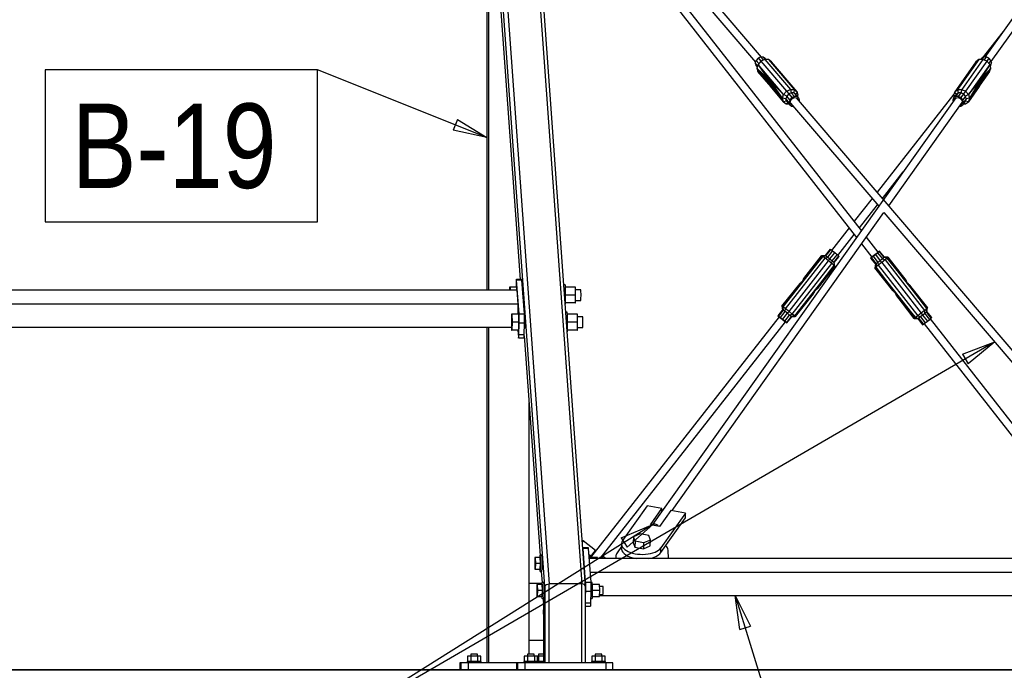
# Model space of a CAD drawing. Header units: millimetres. Extents: x -484 to 16958, y -454 to 3567.
# Tile 15 of 26: x 9866 to 11320, y 1185 to 2147. Entities that reach past the tile are written whole.
import ezdxf

# ---------------------------------------------------------------- set-up
doc = ezdxf.new("R2010")
doc.units = ezdxf.units.MM
doc.linetypes.add('ACAD_ISO04W100', pattern=[30, 24, -3, 0, -3])
for name, color, linetype in [('AS_Belki', 145, 'Continuous'), ('AS_Blachy', 30, 'Continuous'), ('AS_Czesci specjalne', 31, 'Continuous'), ('AS_Kotwy', 9, 'Continuous'), ('AS_Sciany betonowe', 252, 'Continuous'), ('AS_Siatki', 72, 'Continuous'), ('AS_Sruby', 9, 'Continuous')]:
    doc.layers.add(name, color=color, linetype=linetype)
doc.styles.add('Arial Narrow', font='ARIALN.TTF', dxfattribs={"height": 5})

msp = doc.modelspace()

# ---------------------------------------------------------------- linework, layer by layer
at = {"color": 7}
for p, q in [((10555.7, 1972.5), (10305.7, 2072.7)), ((11306, 1670.2), (10298.4, 1084.6)), ((10801, 1400.2), (10298.4, 1084.6)), ((10922.4, 1295.4), (11000.1, 1045.4))]:
    msp.add_line(p, q, dxfattribs=at)
at = {"color": 0, "linetype": 'ByBlock', "lineweight": -2}
for p, q in [((10512.4, 1998.9), (10506.2, 1983.4)), ((10512.4, 1998.9), (10555.7, 1972.5)), ((10555.7, 1972.5), (10506.2, 1983.4)), ((11258.6, 1652.3, -197163.3), (11306, 1670.2, -197163.3)), ((11306, 1670.2, -197163.3), (11267, 1637.9, -197163.3)), ((11258.6, 1652.3, -197163.3), (11267, 1637.9, -197163.3)), ((10754.2, 1380.6, -197163.3), (10801, 1400.2, -197163.3)), ((10801, 1400.2, -197163.3), (10763.1, 1366.5, -197163.3)), ((10754.2, 1380.6, -197163.3), (10763.1, 1366.5, -197163.3)), ((10929.3, 1245.1), (10922.4, 1295.4)), ((10922.4, 1295.4), (10945.2, 1250.1)), ((10929.3, 1245.1), (10945.2, 1250.1))]:
    msp.add_line(p, q, dxfattribs=at)
at = {"color": 7}
msp.add_lwpolyline([(9903.3, 1847.7), (10305.7, 1847.7), (10305.7, 2072.7), (9903.3, 2072.7), (9903.3, 1847.7)], dxfattribs=at)
at = {"layer": 'AS_Belki', "color": 145, "linetype": 'Continuous', "ltscale": 0.25}
for p, q in [((10561.7, 2507.6), (10648, 1312.6)), ((10609.7, 2507.6), (10695.9, 1312.6)), ((10641.7, 1309.2), (10556, 2497.2)), ((10701.7, 1309.2), (10615.9, 2497.2)), ((10555.7, 2362.3), (10555.7, 1746.7)), ((10558.2, 2362.3), (10558.2, 1746.7)), ((10561.5, 2365.7), (10605, 1762.7)), ((10684.7, 2358.5), (11102, 1824.6)), ((10961.7, 2091.4), (10740, 2351)), ((11475.9, 2351), (11291.5, 2091.4)), ((11109.3, 1834.8), (10733.6, 2315.3)), ((10749.5, 2321.7), (10952.7, 2083.8)), ((11300.9, 2084.7), (11469.9, 2322.6)), ((11318.4, 2129.3), (11287.5, 2089.8)), ((11248.6, 2030.9), (10800.5, 1400.1)), ((11004.4, 2023.2), (11134.8, 1870.7)), ((11552.3, 1400.1), (11013.1, 2031.3)), ((11245.6, 2036.4), (11132.3, 1891.7)), ((11149.5, 1871.6), (11258.1, 2024.4)), ((11140.3, 1882.4), (11170.9, 1921.6)), ((11124.9, 1882.2), (11098.5, 1848.6)), ((11106.1, 1838.9), (11132.8, 1872.9)), ((10829.4, 1420.8), (11142.5, 1861.6)), ((11142.5, 1861.6), (11519.2, 1420.6)), ((11090.9, 1838.9), (11064.8, 1805.6)), ((11074.3, 1798.2), (11098.5, 1829.1)), ((11134.1, 1803), (11116.7, 1825.3)), ((11109.4, 1815.1), (11124.7, 1795.6)), ((10600.8, 1746.7), (8516.2, 1746.6)), ((10602.3, 1726.7), (10600.8, 1746.7)), ((10608.8, 1747.6), (10608.9, 1747.2)), ((10608.9, 1747.2), (10608.9, 1745.2)), ((8517.7, 1726.6), (10602.3, 1726.7)), ((10601.9, 1711), (10602.3, 1726.7)), ((10611.5, 1708.1), (10611.7, 1707.2)), ((10611.5, 1708.1), (10611.5, 1708)), ((10611.7, 1707.2), (10611.9, 1701.7)), ((10987.7, 1707.2), (10708.9, 1351.4)), ((11488.3, 1350), (11211.1, 1704.5)), ((8531.5, 1692), (10592.2, 1692)), ((10555.7, 1692), (10555.7, 1195.6)), ((10558.2, 1692), (10558.2, 1195.6)), ((10611.4, 1691.5), (10611.7, 1690.7)), ((10611.9, 1694.9), (10611.7, 1690.7)), ((10611.9, 1701.7), (10611.9, 1694.9)), ((10723, 1350), (10997.1, 1699.8)), ((11201.7, 1697.1), (11473.1, 1350)), ((10611, 1679.4), (10634.5, 1354.4)), ((10618.2, 1208.6), (10618.2, 1580)), ((11654.1, 1350), (10707.1, 1350)), ((10636.2, 1330.7), (10637.3, 1314.4)), ((10708.6, 1330), (11655.6, 1330)), ((10639.7, 1281.4), (10641.7, 1309.1)), ((10641.7, 1309.2), (10643.7, 1311.6)), ((10643.7, 1311.6), (10641.7, 1309.1)), ((10641.7, 1309.1), (10641.7, 1195.6)), ((10643.7, 1311.6), (10648, 1312.6)), ((10695.9, 1312.6), (10648, 1312.6)), ((10648, 1195.6), (10648, 1312.6)), ((10700.1, 1311.6), (10695.9, 1312.6)), ((10695.9, 1195.6), (10695.9, 1312.6)), ((10700.1, 1311.6), (10701.7, 1309.2)), ((10701.7, 1309.1), (10700.1, 1311.6)), ((10701.7, 1195.6), (10701.7, 1309.1)), ((10722.4, 1295.4), (11645.7, 1295.4)), ((10639.1, 1290.7), (10639.7, 1281.4)), ((10639.7, 1281.4), (10639.7, 1195.6))]:
    msp.add_line(p, q, dxfattribs=at)
at = {"layer": 'AS_Belki', "color": 145, "linetype": 'Continuous', "ltscale": 0.25, "extrusion": (-0.331379, -0.466577, 0.820057)}
msp.add_arc((8000.7, 6063.6, -4231.5), 6, 65.3445, 172.5568, dxfattribs=at)
at = {"layer": 'AS_Blachy', "color": 145, "linetype": 'Continuous', "ltscale": 0.25}
for p, q in [((10607.4, 1762.7), (10599.4, 1762.7)), ((10603.3, 1711.7), (10599.7, 1761.7)), ((10607.7, 1761.7), (10599.7, 1761.7)), ((10611.3, 1711.7), (10607.7, 1761.7)), ((10599.2, 1758.1), (10599, 1751)), ((10603.3, 1711.7), (10611.3, 1711.7)), ((10601.7, 1687.8), (10602.5, 1677.1)), ((10603.1, 1680.8), (10603.5, 1698.1)), ((10611.5, 1698.1), (10603.5, 1698.1)), ((10611.1, 1680.8), (10611.5, 1698.1)), ((10602.8, 1676.1), (10610.8, 1676.1)), ((10611.1, 1680.8), (10603.1, 1680.8)), ((10792.8, 1427.9), (10756.3, 1376.6)), ((10814.5, 1423.7), (10792.8, 1427.9)), ((10797.6, 1399.9), (10814.5, 1423.7)), ((10827.7, 1421.1), (10810.8, 1397.3)), ((10849.4, 1416.9), (10812.9, 1365.6)), ((10814.4, 1419.6), (10814.5, 1423.7)), ((10849.4, 1416.9), (10827.7, 1421.1)), ((10849.2, 1410), (10849.4, 1416.9)), ((10810.8, 1397.3), (10797.6, 1399.9)), ((10812.8, 1358.7), (10849.2, 1410)), ((10698, 1376.2), (10696.9, 1374.8)), ((10697.7, 1376.2), (10696.9, 1375.2)), ((10698, 1376.2), (10697.7, 1376.2)), ((10716.1, 1362), (10698, 1376.2)), ((10754.6, 1367.5), (10748.1, 1358.3)), ((10754.7, 1370.8), (10754.5, 1363.9)), ((10705.7, 1366), (10697.7, 1366)), ((10701.7, 1315), (10698.1, 1365)), ((10706, 1365), (10698.1, 1365)), ((10709.7, 1315), (10706, 1365)), ((10708.8, 1352.6), (10716.1, 1362)), ((10726.7, 1353.3), (10724.1, 1350)), ((10727.1, 1353.3), (10724.5, 1350)), ((10727.1, 1353.3), (10726.7, 1353.3)), ((10731.3, 1350), (10727.1, 1353.3)), ((10746.4, 1352.8), (10746.6, 1350)), ((10746.4, 1352.8), (10746.4, 1350)), ((10812.8, 1358.7), (10812.9, 1365.6)), ((10824.3, 1350), (10823.5, 1362.4)), ((10637.2, 1313.2), (10618.2, 1313.2)), ((10701.7, 1315), (10709.7, 1315)), ((10701.7, 1295.3), (10701.8, 1301.4)), ((10709.8, 1301.4), (10701.8, 1301.4)), ((10709.4, 1284), (10709.8, 1301.4)), ((10709.4, 1284), (10701.7, 1284)), ((10701.7, 1279.4), (10709.1, 1279.4)), ((10618.2, 1229), (10639.7, 1229)), ((10518, 1195.6), (10516, 1195.6)), ((10516, 1195.6), (10516, 1185.6)), ((10521.3, 1195.6), (10518, 1195.6)), ((10518, 1185.6), (10518, 1195.6)), ((10528.5, 1195.6), (10521.3, 1195.6)), ((10599.7, 1195.6), (10528.5, 1195.6)), ((10528.5, 1185.6), (10528.5, 1195.6)), ((10601.8, 1195.6), (10599.7, 1195.6)), ((10599.7, 1195.6), (10599.7, 1185.6)), ((10605, 1195.6), (10601.8, 1195.6)), ((10601.8, 1185.6), (10601.8, 1195.6)), ((10612.2, 1195.6), (10605, 1195.6)), ((10732.1, 1195.6), (10612.2, 1195.6)), ((10612.2, 1185.6), (10612.2, 1195.6)), ((10739, 1195.6), (10732.1, 1195.6)), ((10732.1, 1185.6), (10732.1, 1195.6)), ((10741.7, 1195.6), (10739, 1195.6)), ((10741.7, 1185.6), (10741.7, 1195.6))]:
    msp.add_line(p, q, dxfattribs=at)
at = {"layer": 'AS_Blachy', "color": 145, "linetype": 'Continuous', "ltscale": 0.25, "extrusion": (-0.999132, -1.74716e-05, 0.041662)}
for centre, start, end in [((-1752.9, 441.6, -10590.4), 150, 240), ((-1752.9, 441.9, -10598.3), 150, 195), ((-1702.9, 441.7, -10594), 60, 150), ((-1702.9, 442.1, -10601.9), 60, 150), ((-1685.6, 441.7, -10593.5), 330, 60), ((-1685.6, 442.1, -10601.5), 15, 60), ((-1356.2, 445.7, -10688.6), 150, 207.7333), ((-1356.2, 446, -10696.6), 150, 195), ((-1306.2, 445.8, -10692.2), 60, 150), ((-1306.2, 446.2, -10700.2), 60, 150), ((-1288.9, 446.2, -10699.8), 15, 60)]:
    msp.add_arc(centre, 10, start, end, dxfattribs=at)
at = {"layer": 'AS_Blachy', "color": 145, "linetype": 'Continuous', "ltscale": 0.25, "extrusion": (0.020866, 0.865331, 0.500767)}
for centre, start, end in [((-10748.5, -816.6, 1411.5), 341.335, 161.335), ((-10757.5, -812.4, 1404.2), 182.7588, 208.0517), ((-10740.7, -807.3, 1395.5), 341.335, 2.7588), ((-10748.5, -813.1, 1405.5), 3.835, 74.9198), ((-10748.5, -813.1, 1405.5), 109.4899, 161.335)]:
    msp.add_arc(centre, 30, start, end, dxfattribs=at)
at = {"layer": 'AS_Czesci specjalne', "color": 145, "linetype": 'Continuous', "ltscale": 0.25}
for p, q in [((10953.5, 2086.5), (10952.4, 2082.6)), ((10952.4, 2082.6), (10953.4, 2079.1)), ((10955.8, 2078.6), (10952.4, 2082.6)), ((10956.4, 2089.7), (10953.5, 2086.5)), ((10957.5, 2081.8), (10953.5, 2086.5)), ((10956.4, 2080.6), (10954.7, 2074.9)), ((10960.4, 2091.5), (10956.4, 2089.7)), ((10960.7, 2085.4), (10956.4, 2080.6)), ((10972.8, 2057.5), (10956.4, 2080.6)), ((10973.8, 2057.7), (10956.4, 2080.6)), ((10974.7, 2057.2), (10956.4, 2080.6)), ((10994.2, 2036.2), (10956.4, 2080.6)), ((10956.7, 2090), (10960.7, 2085.4)), ((10960.4, 2091.5), (10964.2, 2087)), ((10964.2, 2091.3), (10960.4, 2091.5)), ((10966.4, 2088), (10960.7, 2085.4)), ((10960.7, 2085.4), (10998.5, 2041)), ((10964.2, 2091.3), (10967.1, 2087.9)), ((10967, 2089.2), (10964.2, 2091.3)), ((10966.4, 2088), (11004.3, 2043.6)), ((10972.1, 2087.7), (10966.4, 2088)), ((10968.1, 2087.9), (10967, 2089.2)), ((10972.1, 2087.7), (11010, 2043.3)), ((10976.2, 2084.5), (10972.1, 2087.7)), ((11014.1, 2040.2), (10976.2, 2084.5)), ((11278.4, 2084.5), (11246.9, 2040.2)), ((11282.8, 2087.7), (11251.3, 2043.3)), ((11288.7, 2088), (11257.3, 2043.6)), ((11294.6, 2085.4), (11263.1, 2041)), ((11298.8, 2080.6), (11267.3, 2036.2)), ((11282.8, 2087.7), (11278.4, 2084.5)), ((11288.7, 2088), (11282.8, 2087.7)), ((11298.8, 2080.6), (11283.7, 2057.2)), ((11298.8, 2080.6), (11284.4, 2057.7)), ((11298.8, 2080.6), (11285.3, 2057.5)), ((11286.6, 2089.2), (11285.6, 2087.8)), ((11289.6, 2091.3), (11286.6, 2089.2)), ((11289.6, 2091.3), (11287.2, 2087.9)), ((11294.6, 2085.4), (11288.7, 2088)), ((11293.6, 2091.5), (11289.6, 2091.3)), ((11293.6, 2091.5), (11290.6, 2087.2)), ((11297.6, 2089.7), (11293.6, 2091.5)), ((11297.6, 2089.7), (11294.5, 2085.4)), ((11298.8, 2080.6), (11294.6, 2085.4)), ((11300.5, 2086.5), (11297.4, 2082.2)), ((11300.5, 2086.5), (11297.6, 2089.7)), ((11300.3, 2074.9), (11298.8, 2080.6)), ((11301.5, 2082.6), (11299.1, 2079.3)), ((11300.3, 2079.1), (11301.5, 2082.6)), ((11301.5, 2082.6), (11300.5, 2086.5)), ((10953.4, 2079.1), (10955.3, 2076.9)), ((10954.7, 2074.9), (10956.1, 2069.8)), ((10954.7, 2074.9), (10972.6, 2051.4)), ((10971.9, 2053.2), (10954.7, 2074.9)), ((10971.6, 2055), (10954.7, 2074.9)), ((10972, 2056.5), (10954.7, 2074.9)), ((10972.8, 2057.5), (10954.7, 2074.9)), ((10956.1, 2069.8), (10994, 2025.4)), ((10956.1, 2069.8), (10974.5, 2048.6)), ((10956.1, 2069.8), (10973.6, 2049.8)), ((10972.6, 2051.4), (10956.1, 2069.8)), ((11267.1, 2025.4), (11298.6, 2069.8)), ((11283.4, 2048.6), (11298.6, 2069.8)), ((11298.6, 2069.8), (11284.2, 2049.8)), ((11285.1, 2051.4), (11300.3, 2074.9)), ((11298.6, 2069.8), (11285.1, 2051.4)), ((11300.3, 2074.9), (11285.3, 2057.5)), ((11300.3, 2074.9), (11285.9, 2053.2)), ((11300.3, 2074.9), (11286, 2056.5)), ((11300.3, 2074.9), (11286.2, 2055)), ((11298.6, 2069.8), (11300.3, 2074.9)), ((11299.5, 2078), (11300.3, 2079.1)), ((10972, 2056.5), (10971.6, 2055)), ((10975.3, 2055.8), (10971.6, 2055)), ((10971.6, 2055), (10971.9, 2053.2)), ((10975.4, 2055.2), (10971.9, 2053.2)), ((10971.9, 2053.2), (10975.6, 2053.9)), ((10971.9, 2053.2), (10972.6, 2051.4)), ((10972.8, 2057.5), (10972, 2056.5)), ((10974.7, 2057.1), (10972, 2056.5)), ((10972, 2056.5), (10975.1, 2056.3)), ((10975.6, 2053.1), (10972.6, 2051.4)), ((10972.6, 2051.4), (10975.6, 2052)), ((10972.6, 2051.4), (10973.6, 2049.8)), ((10973.8, 2057.7), (10972.8, 2057.5)), ((10973.8, 2057.7), (10972.8, 2057.5)), ((10974.1, 2057.6), (10972.8, 2057.5)), ((10973.8, 2057.7), (10974.7, 2057.2)), ((10974.7, 2057.2), (10975.3, 2055.9)), ((10994.2, 2036.2), (10974.7, 2057.2)), ((10975.3, 2055.9), (10975.6, 2054.2)), ((10975.3, 2055.9), (10994.2, 2036.2)), ((10975.6, 2054.2), (10975.7, 2052.2)), ((10992.6, 2030.5), (10975.6, 2054.2)), ((10975.6, 2054.2), (10994.2, 2036.2)), ((10975.7, 2052.2), (10975.6, 2050.4)), ((10992.6, 2030.5), (10975.7, 2052.2)), ((11283.7, 2057.2), (11267.3, 2036.2)), ((11283.2, 2056), (11267.3, 2036.2)), ((11267.3, 2036.2), (11283, 2054.2)), ((11283, 2054.2), (11268.8, 2030.5)), ((11282.9, 2052.2), (11268.8, 2030.5)), ((11282.9, 2052.2), (11283, 2054.2)), ((11282.9, 2053.8), (11285.9, 2053.2)), ((11285.1, 2051.4), (11282.9, 2052.7)), ((11282.9, 2050.4), (11282.9, 2052.2)), ((11282.9, 2051.8), (11285.1, 2051.4)), ((11283, 2054.2), (11283.2, 2056)), ((11285.9, 2053.2), (11283, 2054.8)), ((11286.2, 2055), (11283.1, 2055.6)), ((11283.2, 2056), (11283.7, 2057.2)), ((11283.3, 2056.3), (11286, 2056.5)), ((11286, 2056.5), (11283.6, 2057)), ((11283.7, 2057.2), (11284.4, 2057.7)), ((11285.3, 2057.5), (11284.1, 2057.5)), ((11284.2, 2049.8), (11285.1, 2051.4)), ((11285.3, 2057.5), (11284.3, 2057.7)), ((11285.3, 2057.5), (11284.4, 2057.7)), ((11285.1, 2051.4), (11285.9, 2053.2)), ((11286, 2056.5), (11285.3, 2057.5)), ((11285.9, 2053.2), (11286.2, 2055)), ((11286.2, 2055), (11286, 2056.5)), ((10975.6, 2050.9), (10973.6, 2049.8)), ((10973.6, 2049.8), (10975.6, 2050.2)), ((10973.6, 2049.8), (10975.6, 2049.9)), ((10973.6, 2049.8), (10974.5, 2048.6)), ((10974.5, 2048.6), (10975.6, 2048.9)), ((10974.5, 2048.6), (10975.5, 2048.8)), ((10974.5, 2048.6), (10975.5, 2048.7)), ((10994, 2025.4), (10974.5, 2048.6)), ((10974.5, 2048.6), (10975.1, 2048)), ((10975.4, 2048.1), (10975.1, 2048)), ((10994, 2025.4), (10975.1, 2048)), ((10975.6, 2048.9), (10975.4, 2048.1)), ((10994, 2025.4), (10975.4, 2048.1)), ((10975.4, 2048.1), (10992.6, 2030.5)), ((10992.6, 2030.5), (10975.6, 2050.4)), ((10975.6, 2050.4), (10975.6, 2048.9)), ((10975.6, 2048.9), (10992.6, 2030.5)), ((10994.2, 2036.2), (10998.5, 2041)), ((10998.5, 2041), (11004.3, 2043.6)), ((10998.5, 2041), (11001.7, 2036.8)), ((11001.7, 2036.8), (10998.8, 2033.5)), ((11005.6, 2038.5), (11001.7, 2036.8)), ((11001.7, 2036.8), (11006.3, 2031.4)), ((11004.3, 2043.6), (11005.6, 2038.5)), ((11004.3, 2043.6), (11010, 2043.3)), ((11005.6, 2038.5), (11010.2, 2033.2)), ((11009.5, 2038.3), (11005.6, 2038.5)), ((11010, 2043.3), (11009.5, 2038.3)), ((11009.5, 2038.3), (11014.1, 2033)), ((11012.3, 2036.2), (11009.5, 2038.3)), ((11010, 2043.3), (11014.1, 2040.2)), ((11014.1, 2040.2), (11012.3, 2036.2)), ((11015.5, 2035.1), (11014.1, 2040.2)), ((11246.9, 2040.2), (11245.2, 2035.1)), ((11246.9, 2040.2), (11251.3, 2043.3)), ((11249, 2036.2), (11246.9, 2040.2)), ((11252, 2038.3), (11248.2, 2033)), ((11252, 2038.3), (11249, 2036.2)), ((11251.3, 2043.3), (11257.3, 2043.6)), ((11251.3, 2043.3), (11252, 2038.3)), ((11256, 2038.5), (11252, 2038.3)), ((11256, 2038.5), (11252.2, 2033.2)), ((11257.3, 2043.6), (11256, 2038.5)), ((11260, 2036.8), (11256, 2038.5)), ((11260, 2036.8), (11256.2, 2031.4)), ((11257.3, 2043.6), (11263.1, 2041)), ((11263.1, 2041), (11260, 2036.8)), ((11262.9, 2033.5), (11260, 2036.8)), ((11263.1, 2041), (11267.3, 2036.2)), ((11283.4, 2048.6), (11267.1, 2025.4)), ((11282.8, 2048.1), (11267.1, 2025.4)), ((11283, 2048), (11267.1, 2025.4)), ((11282.9, 2050.4), (11268.8, 2030.5)), ((11268.8, 2030.5), (11282.8, 2048.9)), ((11268.8, 2030.5), (11282.8, 2048.1)), ((11282.8, 2048.9), (11282.9, 2050.4)), ((11282.8, 2048.1), (11282.8, 2048.9)), ((11282.8, 2048.7), (11283.4, 2048.6)), ((11283.4, 2048.6), (11282.8, 2048.7)), ((11283.4, 2048.6), (11282.8, 2048.6)), ((11283, 2048), (11282.8, 2048.1)), ((11284.2, 2049.8), (11282.9, 2050.5)), ((11282.9, 2050), (11284.2, 2049.8)), ((11284.2, 2049.8), (11282.9, 2049.9)), ((11283, 2048), (11283.4, 2048.6)), ((11283.4, 2048.6), (11284.2, 2049.8)), ((10992.6, 2030.5), (10994.2, 2036.2)), ((10994, 2025.4), (10992.6, 2030.5)), ((10997.6, 2029.6), (10992.6, 2030.5)), ((10998.6, 2026.2), (10994, 2025.4)), ((10994, 2025.4), (10998.1, 2022.3)), ((10998.8, 2033.5), (10994.2, 2036.2)), ((10998.8, 2033.5), (10997.6, 2029.6)), ((10998.6, 2026.2), (10997.6, 2029.6)), ((11002.2, 2024.3), (10997.6, 2029.6)), ((11000.7, 2023.7), (10998.1, 2022.3)), ((10998.1, 2022.3), (11002.1, 2022.1)), ((10998.6, 2026.2), (11003.2, 2020.8)), ((11003.3, 2028.1), (10998.8, 2033.5)), ((11003.3, 2028.1), (11002.2, 2024.3)), ((11002.2, 2024.3), (11003.2, 2020.8)), ((11006.3, 2031.4), (11003.3, 2028.1)), ((11004, 2024.6), (11004.9, 2027.6)), ((11004.8, 2022), (11004, 2024.6)), ((11004.4, 2023.2), (11006.4, 2021)), ((11004.4, 2023.2), (11006.3, 2021.1)), ((11004.5, 2023.2), (11006.5, 2020.9)), ((11006.9, 2020.4), (11004.8, 2022)), ((11004.9, 2027.6), (11007.1, 2030.1)), ((11010.2, 2033.2), (11006.3, 2031.4)), ((11007.1, 2030.1), (11010.1, 2031.4)), ((11010.1, 2031.4), (11013.1, 2031.3)), ((11014.1, 2033), (11010.2, 2033.2)), ((11016.8, 2030.8), (11012.3, 2036.2)), ((11013.1, 2031.3), (11015.2, 2029.7)), ((11016.8, 2030.8), (11014.1, 2033)), ((11015.5, 2035.1), (11014.3, 2033.8)), ((11014.9, 2033.1), (11015.5, 2035.1)), ((11015.2, 2029.7), (11015.6, 2028.4)), ((11017.8, 2027.4), (11016.8, 2030.8)), ((11017.5, 2026.2), (11017.8, 2027.4)), ((11245.2, 2030.8), (11244, 2027.4)), ((11244, 2027.4), (11244.6, 2025.3)), ((11249, 2036.2), (11245.2, 2030.8)), ((11245.2, 2035.1), (11246, 2032)), ((11247, 2033.5), (11245.2, 2035.1)), ((11248.2, 2033), (11245.2, 2030.8)), ((11246, 2027.3), (11246.8, 2029.7)), ((11246.8, 2029.7), (11249.1, 2031.3)), ((11248.6, 2030.9), (11248.1, 2030.3)), ((11252.2, 2033.2), (11248.2, 2033)), ((11249.1, 2031.3), (11252.2, 2031.4)), ((11256.2, 2031.4), (11252.2, 2033.2)), ((11252.2, 2031.4), (11255.2, 2030.1)), ((11255.2, 2030.1), (11257.4, 2027.6)), ((11255.5, 2020.7), (11257.3, 2022)), ((11259.1, 2028.2), (11256.2, 2031.4)), ((11258.2, 2024.6), (11257.3, 2022)), ((11257.4, 2027.6), (11258.2, 2024.6)), ((11258.9, 2020.8), (11262.7, 2026.2)), ((11258.9, 2020.8), (11260, 2024.3)), ((11262.9, 2033.5), (11259.1, 2028.2)), ((11260, 2024.3), (11259.1, 2028.2)), ((11259.9, 2022.2), (11262.7, 2022.3)), ((11263.9, 2029.6), (11260, 2024.3)), ((11260.8, 2023.4), (11262.7, 2022.3)), ((11262.7, 2026.2), (11263.9, 2029.6)), ((11267.1, 2025.4), (11262.7, 2026.2)), ((11262.7, 2022.3), (11267.1, 2025.4)), ((11267.3, 2036.2), (11262.9, 2033.5)), ((11263.9, 2029.6), (11262.9, 2033.5)), ((11268.8, 2030.5), (11263.9, 2029.6)), ((11268.8, 2030.5), (11267.1, 2025.4)), ((11267.3, 2036.2), (11268.8, 2030.5)), ((11003.2, 2020.8), (11006, 2018.7)), ((11006, 2018.7), (11008.4, 2018.5)), ((11254, 2018.6), (11255.9, 2018.7)), ((11255.9, 2018.7), (11258.9, 2020.8)), ((11062.8, 1807.1), (11055.7, 1798)), ((11056.8, 1797.3), (11063.9, 1806.4)), ((11059.3, 1795.4), (11066.4, 1804.5)), ((11063.9, 1806.4), (11062.8, 1807.1)), ((11066.4, 1804.5), (11063.9, 1806.4)), ((11069.8, 1801.8), (11066.4, 1804.5)), ((11133, 1802), (11135.3, 1803.9)), ((11135, 1803.9), (11134, 1803.2)), ((11136.1, 1804.6), (11135, 1803.9)), ((11135.3, 1803.9), (11136.1, 1804.6)), ((11135.3, 1803.9), (11142.4, 1794.9)), ((11143.1, 1795.6), (11136.1, 1804.6)), ((10993.4, 1722), (11052, 1796.7)), ((10997.2, 1719.1), (11055.8, 1793.9)), ((11002.2, 1715.3), (11060.7, 1790)), ((11022.1, 1759.7), (11052, 1796.7)), ((11023.2, 1761.3), (11052, 1796.7)), ((11023.8, 1762.8), (11050.4, 1797.7)), ((11052, 1796.7), (11023.8, 1762.8)), ((11024.1, 1763.9), (11050.4, 1797.7)), ((11050.4, 1797.7), (11024.2, 1764.3)), ((11055.7, 1798), (11050.4, 1797.7)), ((11052, 1796.7), (11050.4, 1797.7)), ((11052, 1796.7), (11056.8, 1797.3)), ((11055.8, 1793.9), (11052, 1796.7)), ((11055.7, 1798), (11056.8, 1797.3)), ((11055.8, 1793.9), (11059.3, 1795.4)), ((11060.7, 1790), (11055.8, 1793.9)), ((11056.8, 1797.3), (11059.3, 1795.4)), ((11059.3, 1795.4), (11062.7, 1792.8)), ((11060.7, 1790), (11062.7, 1792.8)), ((11065.6, 1786.2), (11060.7, 1790)), ((11062.7, 1792.8), (11069.8, 1801.8)), ((11062.7, 1792.8), (11066, 1790.2)), ((11065.6, 1786.2), (11066, 1790.2)), ((11066, 1790.2), (11073.1, 1799.2)), ((11066, 1790.2), (11068.3, 1788.2)), ((11075.4, 1797.3), (11068.3, 1788.2)), ((11069.1, 1787.5), (11076.2, 1796.6)), ((11073.1, 1799.2), (11069.8, 1801.8)), ((11075.4, 1797.3), (11073.1, 1799.2)), ((11076.2, 1796.6), (11075.4, 1797.3)), ((11122.7, 1794.1), (11123.7, 1794.8)), ((11123.4, 1794.8), (11122.7, 1794.1)), ((11122.7, 1794.1), (11129.8, 1785.1)), ((11124.6, 1795.8), (11123.4, 1794.8)), ((11123.7, 1794.8), (11126.3, 1796.8)), ((11123.7, 1794.8), (11130.8, 1785.8)), ((11125.1, 1795.9), (11124.2, 1795.4)), ((11124.2, 1795.4), (11124.6, 1795.7)), ((11127, 1797.4), (11125.1, 1795.9)), ((11126.3, 1796.8), (11129.7, 1799.4)), ((11126.3, 1796.8), (11133.4, 1787.7)), ((11129.6, 1799.4), (11127, 1797.4)), ((11132.2, 1801.4), (11129.6, 1799.4)), ((11129.7, 1799.4), (11133, 1802)), ((11129.7, 1799.4), (11136.8, 1790.3)), ((11133.9, 1802.8), (11132.2, 1801.4)), ((11133, 1802), (11140.1, 1792.9)), ((11136.8, 1790.3), (11133.4, 1787.7)), ((11134.5, 1803.4), (11133.9, 1802.8)), ((11134.1, 1803.1), (11134.5, 1803.4)), ((11140.1, 1792.9), (11136.8, 1790.3)), ((11136.8, 1790.3), (11139.1, 1787.6)), ((11144, 1791.4), (11139.1, 1787.6)), ((11140.1, 1792.9), (11142.4, 1794.9)), ((11140.1, 1792.9), (11144, 1791.4)), ((11142.4, 1794.9), (11143.1, 1795.6)), ((11147.4, 1794.2), (11142.4, 1794.9)), ((11148.4, 1795.3), (11143.1, 1795.6)), ((11147.4, 1794.2), (11144, 1791.4)), ((11144, 1791.4), (11202.5, 1716.6)), ((11148.4, 1795.3), (11147.4, 1794.2)), ((11147.4, 1794.2), (11205.9, 1719.4)), ((11177.1, 1757.2), (11147.4, 1794.2)), ((11176, 1758.8), (11147.4, 1794.2)), ((11175.2, 1760.3), (11147.4, 1794.2)), ((11148.4, 1795.3), (11175.2, 1760.3)), ((11174.6, 1761.8), (11148.4, 1795.3)), ((11148.4, 1795.3), (11174.8, 1761.4)), ((11007, 1711.4), (11065.6, 1786.2)), ((11069, 1783.3), (11010.4, 1708.6)), ((11069, 1783.3), (11040.1, 1745.6)), ((11041.4, 1747), (11069, 1783.3)), ((11042.7, 1748), (11069, 1783.3)), ((11070, 1782.3), (11042.7, 1748)), ((11070, 1782.3), (11043.6, 1748.7)), ((11043.8, 1748.9), (11070, 1782.3)), ((11069, 1783.3), (11065.6, 1786.2)), ((11068.3, 1788.2), (11069, 1783.3)), ((11068.3, 1788.2), (11069.1, 1787.5)), ((11070, 1782.3), (11069, 1783.3)), ((11070, 1782.3), (11069.1, 1787.5)), ((11129.8, 1785.1), (11128.8, 1779.9)), ((11130.3, 1780.9), (11128.8, 1779.9)), ((11128.8, 1779.9), (11154.9, 1746.4)), ((11155.4, 1746.2), (11128.8, 1779.9)), ((11156.4, 1745.5), (11128.8, 1779.9)), ((11130.8, 1785.8), (11129.8, 1785.1)), ((11130.8, 1785.8), (11130.3, 1780.9)), ((11134.1, 1783.7), (11130.3, 1780.9)), ((11130.3, 1780.9), (11156.4, 1745.5)), ((11130.3, 1780.9), (11157.7, 1744.5)), ((11130.3, 1780.9), (11159, 1743.1)), ((11188.8, 1706.1), (11130.3, 1780.9)), ((11133.4, 1787.7), (11130.8, 1785.8)), ((11133.4, 1787.7), (11134.1, 1783.7)), ((11139.1, 1787.6), (11134.1, 1783.7)), ((11134.1, 1783.7), (11192.6, 1708.9)), ((11139.1, 1787.6), (11197.6, 1712.7)), ((11022.8, 1761.3), (11021.7, 1759.7)), ((11023.2, 1761.3), (11022.1, 1759.7)), ((11023.5, 1762.8), (11022.8, 1761.3)), ((11022.8, 1761.3), (11023, 1761.1)), ((11023, 1761.1), (11022.8, 1761.3)), ((11023.1, 1761.2), (11022.8, 1761.3)), ((11023.8, 1762.8), (11023.2, 1761.3)), ((11024, 1763.9), (11023.5, 1762.8)), ((11023.5, 1762.8), (11023.8, 1762.7)), ((11023.8, 1762.7), (11023.5, 1762.8)), ((11024.1, 1763.9), (11023.8, 1762.8)), ((11024.2, 1764.3), (11024, 1763.9)), ((11024, 1763.9), (11024.1, 1763.8)), ((11024.1, 1763.8), (11024, 1763.9)), ((11024.2, 1764.3), (11024.1, 1763.9)), ((11174.8, 1761.4), (11174.6, 1761.8)), ((11175.2, 1760.3), (11174.8, 1761.4)), ((11176, 1758.8), (11175.2, 1760.3)), ((10991.8, 1723), (11019.5, 1757.3)), ((10991.8, 1723), (11018.5, 1756.6)), ((11018, 1756.4), (10991.8, 1723)), ((10993.4, 1722), (11022.1, 1759.7)), ((10993.4, 1722), (11020.8, 1758.3)), ((10993.4, 1722), (11019.5, 1757.3)), ((11040.1, 1745.6), (11010.4, 1708.6)), ((11018.5, 1756.6), (11018, 1756.4)), ((11018.3, 1756.6), (11018, 1756.4)), ((11019.2, 1757.3), (11018.3, 1756.6)), ((11018.3, 1756.6), (11018.4, 1756.6)), ((11018.4, 1756.6), (11018.3, 1756.6)), ((11019.5, 1757.3), (11018.5, 1756.6)), ((11020.4, 1758.3), (11019.2, 1757.3)), ((11019.2, 1757.3), (11019.3, 1757.2)), ((11019.3, 1757.2), (11019.2, 1757.3)), ((11020.8, 1758.3), (11019.5, 1757.3)), ((11021.7, 1759.7), (11020.4, 1758.3)), ((11020.4, 1758.3), (11020.6, 1758.1)), ((11020.6, 1758.2), (11020.4, 1758.3)), ((11020.4, 1758.3), (11020.6, 1758.2)), ((11022.1, 1759.7), (11020.8, 1758.3)), ((11021.9, 1759.5), (11021.7, 1759.7)), ((11021.7, 1759.7), (11022, 1759.5)), ((11021.7, 1759.7), (11022, 1759.6)), ((11039.1, 1744), (11040.1, 1745.6)), ((11040.1, 1745.6), (11041.4, 1747)), ((11041.4, 1747), (11042.7, 1748)), ((11042.7, 1748), (11043.6, 1748.7)), ((11043.6, 1748.7), (11043.8, 1748.9)), ((11154.9, 1746.4), (11155.2, 1746.2)), ((11154.9, 1746.4), (11155.4, 1746.2)), ((11155.2, 1746.2), (11156.1, 1745.5)), ((11155.2, 1746.2), (11155.3, 1746.2)), ((11155.3, 1746.2), (11155.2, 1746.2)), ((11155.4, 1746.2), (11156.4, 1745.5)), ((11156.2, 1745.7), (11156.1, 1745.5)), ((11156.1, 1745.5), (11156.2, 1745.6)), ((11156.1, 1745.5), (11157.3, 1744.5)), ((11156.4, 1745.5), (11157.7, 1744.5)), ((11177.1, 1757.2), (11176, 1758.8)), ((11177.1, 1757.2), (11205.9, 1719.4)), ((11178.4, 1755.8), (11177.1, 1757.2)), ((11205.9, 1719.4), (11178.4, 1755.8)), ((11179.6, 1754.8), (11178.4, 1755.8)), ((11205.9, 1719.4), (11179.6, 1754.8)), ((11179.6, 1754.8), (11206.9, 1720.4)), ((11180.5, 1754.1), (11179.6, 1754.8)), ((11206.9, 1720.4), (11180.5, 1754.1)), ((11180.8, 1753.9), (11180.5, 1754.1)), ((11206.9, 1720.4), (11180.8, 1753.9)), ((11039.1, 1744), (11010.4, 1708.6)), ((11038.3, 1742.5), (11010.4, 1708.6)), ((11038.3, 1742.5), (11011.5, 1707.6)), ((11037.9, 1741.4), (11011.5, 1707.6)), ((11011.5, 1707.6), (11037.7, 1741)), ((11037.7, 1741), (11037.9, 1741.4)), ((11037.9, 1741.4), (11038.3, 1742.5)), ((11038.3, 1742.5), (11039.1, 1744)), ((11157.5, 1744.7), (11157.3, 1744.5)), ((11157.5, 1744.7), (11157.3, 1744.5)), ((11157.3, 1744.5), (11157.5, 1744.6)), ((11157.3, 1744.5), (11158.6, 1743.1)), ((11157.7, 1744.5), (11159, 1743.1)), ((11158.9, 1743.3), (11158.6, 1743.1)), ((11158.8, 1743.3), (11158.6, 1743.1)), ((11158.6, 1743.1), (11158.9, 1743.2)), ((11158.6, 1743.1), (11159.7, 1741.5)), ((11159, 1743.1), (11160.1, 1741.5)), ((11188.8, 1706.1), (11159, 1743.1)), ((11160, 1741.7), (11159.7, 1741.5)), ((11159.9, 1741.7), (11159.7, 1741.5)), ((11159.7, 1741.5), (11160, 1741.6)), ((11159.7, 1741.5), (11160.4, 1740)), ((11160.1, 1741.5), (11160.7, 1740)), ((11188.8, 1706.1), (11160.1, 1741.5)), ((11160.7, 1740.2), (11160.4, 1740)), ((11160.7, 1740.1), (11160.4, 1740)), ((11160.4, 1740), (11160.9, 1738.9)), ((11160.7, 1740), (11161, 1738.9)), ((11187.3, 1705), (11160.7, 1740)), ((11160.7, 1740), (11188.8, 1706.1)), ((11160.9, 1738.9), (11161, 1739)), ((11161, 1739), (11160.9, 1738.9)), ((11160.9, 1738.9), (11161.1, 1738.5)), ((11161, 1738.9), (11161.1, 1738.5)), ((11161, 1738.9), (11187.3, 1705)), ((11161.1, 1738.5), (11187.3, 1705)), ((10992.8, 1717.8), (10985.7, 1708.7)), ((10986.8, 1708), (10993.9, 1717.1)), ((10991.8, 1723), (10992.8, 1717.8)), ((10991.8, 1723), (10993.4, 1722)), ((10993.9, 1717.1), (10992.8, 1717.8)), ((10993.9, 1717.1), (10993.4, 1722)), ((10997.2, 1719.1), (10993.4, 1722)), ((10996.5, 1715.1), (10993.9, 1717.1)), ((10996.5, 1715.1), (10997.2, 1719.1)), ((11002.2, 1715.3), (10997.2, 1719.1)), ((11202.5, 1716.6), (11197.6, 1712.7)), ((11202.5, 1716.6), (11205.9, 1719.4)), ((11202.9, 1712.6), (11202.5, 1716.6)), ((11205.2, 1714.5), (11205.9, 1719.4)), ((11205.9, 1719.4), (11206.9, 1720.4)), ((11205.9, 1715.2), (11206.9, 1720.4)), ((10985.7, 1708.7), (10986.4, 1708)), ((10986.8, 1708), (10985.7, 1708.7)), ((10986.4, 1708), (10987.6, 1707.1)), ((10989.4, 1706.1), (10986.8, 1708)), ((10987.6, 1707.1), (10987.3, 1707.5)), ((10987.3, 1707.5), (10988.1, 1706.9)), ((10988.1, 1706.9), (10990.1, 1705.5)), ((10989.4, 1706.1), (10996.5, 1715.1)), ((10992.7, 1703.5), (10989.4, 1706.1)), ((10990.1, 1705.5), (10992.7, 1703.5)), ((10992.7, 1703.5), (10999.8, 1712.5)), ((10992.7, 1703.5), (10995.2, 1701.5)), ((10996, 1700.9), (10992.7, 1703.5)), ((10996, 1700.9), (11003.1, 1709.9)), ((10999.8, 1712.5), (10996.5, 1715.1)), ((11005.4, 1708), (10998.4, 1698.9)), ((10999.1, 1698.2), (11006.1, 1707.3)), ((10999.8, 1712.5), (11002.2, 1715.3)), ((11003.1, 1709.9), (10999.8, 1712.5)), ((11007, 1711.4), (11002.2, 1715.3)), ((11003.1, 1709.9), (11007, 1711.4)), ((11005.4, 1708), (11003.1, 1709.9)), ((11010.4, 1708.6), (11005.4, 1708)), ((11006.1, 1707.3), (11005.4, 1708)), ((11006.1, 1707.3), (11011.5, 1707.6)), ((11010.4, 1708.6), (11007, 1711.4)), ((11011.5, 1707.6), (11010.4, 1708.6)), ((11188.8, 1706.1), (11187.3, 1705)), ((11187.3, 1705), (11192.6, 1704.8)), ((11192.6, 1708.9), (11188.8, 1706.1)), ((11188.8, 1706.1), (11193.6, 1705.5)), ((11197.6, 1712.7), (11192.6, 1708.9)), ((11192.6, 1708.9), (11196.2, 1707.4)), ((11193.6, 1705.5), (11192.6, 1704.8)), ((11192.6, 1704.8), (11199.6, 1695.7)), ((11196.2, 1707.4), (11193.6, 1705.5)), ((11193.6, 1705.5), (11200.7, 1696.4)), ((11199.6, 1710), (11196.2, 1707.4)), ((11196.2, 1707.4), (11203.3, 1698.3)), ((11197.6, 1712.7), (11199.6, 1710)), ((11199.6, 1710), (11202.9, 1712.6)), ((11199.6, 1710), (11206.7, 1700.9)), ((11205.2, 1714.5), (11202.9, 1712.6)), ((11210, 1703.5), (11202.9, 1712.6)), ((11205.9, 1715.2), (11205.2, 1714.5)), ((11212.3, 1705.5), (11205.2, 1714.5)), ((11213, 1706.2), (11205.9, 1715.2)), ((11206.7, 1700.9), (11210, 1703.5)), ((11210, 1703.5), (11212.3, 1705.5)), ((11212.3, 1705.5), (11213, 1706.2)), ((10995.2, 1701.5), (10997, 1700)), ((10998.4, 1698.9), (10996, 1700.9)), ((10997, 1700), (10997.5, 1699.5)), ((10997, 1699.7), (10998, 1698.9)), ((10997.5, 1699.5), (10997.1, 1699.7)), ((10998, 1698.9), (10999.1, 1698.2)), ((10999.1, 1698.2), (10998.4, 1698.9)), ((11199.6, 1695.7), (11200.7, 1696.4)), ((11200.7, 1696.4), (11203.3, 1698.3)), ((11203.3, 1698.3), (11206.7, 1700.9))]:
    msp.add_line(p, q, dxfattribs=at)
at = {"layer": 'AS_Kotwy', "color": 145, "linetype": 'Continuous', "ltscale": 0.25}
for p, q in [((10532.5, 1208.6), (10532, 1208.6)), ((10532, 1208.6), (10532, 1205.6)), ((10533.6, 1208.6), (10532.5, 1208.6)), ((10535.3, 1208.6), (10533.6, 1208.6)), ((10537.2, 1208.6), (10535.3, 1208.6)), ((10539.1, 1208.6), (10537.2, 1208.6)), ((10540.7, 1208.6), (10539.1, 1208.6)), ((10541.7, 1208.6), (10540.7, 1208.6)), ((10542, 1208.6), (10541.7, 1208.6)), ((10542, 1205.6), (10542, 1208.6)), ((10616.2, 1208.6), (10615.7, 1208.6)), ((10615.7, 1208.6), (10615.7, 1205.6)), ((10617.4, 1208.6), (10616.2, 1208.6)), ((10619, 1208.6), (10617.4, 1208.6)), ((10620.9, 1208.6), (10619, 1208.6)), ((10622.8, 1208.6), (10620.9, 1208.6)), ((10624.4, 1208.6), (10622.8, 1208.6)), ((10625.4, 1208.6), (10624.4, 1208.6)), ((10625.7, 1208.6), (10625.4, 1208.6)), ((10625.7, 1205.6), (10625.7, 1208.6)), ((10632.4, 1208.6), (10631.9, 1208.6)), ((10631.9, 1208.6), (10631.9, 1205.6)), ((10633.5, 1208.6), (10632.4, 1208.6)), ((10635.2, 1208.6), (10633.5, 1208.6)), ((10637.1, 1208.6), (10635.2, 1208.6)), ((10639, 1208.6), (10637.1, 1208.6)), ((10639.8, 1208.6), (10639, 1208.6)), ((10716.1, 1208.6), (10715.7, 1208.6)), ((10715.7, 1208.6), (10715.7, 1205.6)), ((10717.3, 1208.6), (10716.1, 1208.6)), ((10718.9, 1208.6), (10717.3, 1208.6)), ((10720.9, 1208.6), (10718.9, 1208.6)), ((10722.8, 1208.6), (10720.9, 1208.6)), ((10724.3, 1208.6), (10722.8, 1208.6)), ((10725.3, 1208.6), (10724.3, 1208.6)), ((10725.6, 1208.6), (10725.3, 1208.6)), ((10725.6, 1205.6), (10725.6, 1208.6)), ((10526.8, 1197.6), (10526.5, 1197.6)), ((10526.5, 1197.6), (10526.5, 1195.6)), ((10527.5, 1197.6), (10526.8, 1197.6)), ((10532.4, 1205.6), (10527.2, 1205.6)), ((10527.2, 1205.6), (10527.2, 1197.6)), ((10528.5, 1197.6), (10527.5, 1197.6)), ((10529.9, 1197.6), (10528.5, 1197.6)), ((10531.5, 1197.6), (10529.9, 1197.6)), ((10533.4, 1197.6), (10531.5, 1197.6)), ((10542.2, 1205.6), (10532.4, 1205.6)), ((10532.4, 1197.6), (10532.4, 1205.6)), ((10535.4, 1197.6), (10533.4, 1197.6)), ((10537.4, 1197.6), (10535.4, 1197.6)), ((10539.5, 1197.6), (10537.4, 1197.6)), ((10541.4, 1197.6), (10539.5, 1197.6)), ((10543.2, 1197.6), (10541.4, 1197.6)), ((10546.8, 1205.6), (10542.2, 1205.6)), ((10542.2, 1205.6), (10542.2, 1197.6)), ((10544.7, 1197.6), (10543.2, 1197.6)), ((10546, 1197.6), (10544.7, 1197.6)), ((10546.8, 1197.6), (10546, 1197.6)), ((10546.8, 1197.6), (10546.8, 1205.6)), ((10547.4, 1197.6), (10546.8, 1197.6)), ((10547.5, 1197.6), (10547.4, 1197.6)), ((10547.5, 1195.6), (10547.5, 1197.6)), ((10610.5, 1197.6), (10610.2, 1197.6)), ((10610.2, 1197.6), (10610.2, 1195.6)), ((10611.2, 1197.6), (10610.5, 1197.6)), ((10616.2, 1205.6), (10610.9, 1205.6)), ((10610.9, 1205.6), (10610.9, 1197.6)), ((10612.3, 1197.6), (10611.2, 1197.6)), ((10613.6, 1197.6), (10612.3, 1197.6)), ((10615.3, 1197.6), (10613.6, 1197.6)), ((10617.1, 1197.6), (10615.3, 1197.6)), ((10626, 1205.6), (10616.2, 1205.6)), ((10616.2, 1197.6), (10616.2, 1205.6)), ((10619.1, 1197.6), (10617.1, 1197.6)), ((10621.2, 1197.6), (10619.1, 1197.6)), ((10623.2, 1197.6), (10621.2, 1197.6)), ((10625.2, 1197.6), (10623.2, 1197.6)), ((10626.9, 1197.6), (10625.2, 1197.6)), ((10630.5, 1205.6), (10626, 1205.6)), ((10626, 1205.6), (10626, 1197.6)), ((10628.5, 1197.6), (10626.9, 1197.6)), ((10629.7, 1197.6), (10628.5, 1197.6)), ((10630.6, 1197.6), (10629.7, 1197.6)), ((10632.4, 1205.6), (10630.5, 1205.6)), ((10630.5, 1197.6), (10630.5, 1205.6)), ((10631.1, 1197.6), (10630.6, 1197.6)), ((10631.2, 1197.6), (10631.1, 1197.6)), ((10631.4, 1197.6), (10631.2, 1197.6)), ((10631.2, 1195.6), (10631.2, 1197.6)), ((10633.3, 1197.6), (10631.4, 1197.6)), ((10639.7, 1205.6), (10632.4, 1205.6)), ((10632.4, 1197.6), (10632.4, 1205.6)), ((10635.3, 1197.6), (10633.3, 1197.6)), ((10637.3, 1197.6), (10635.3, 1197.6)), ((10639.4, 1197.6), (10637.3, 1197.6)), ((10639.7, 1197.6), (10639.4, 1197.6)), ((10710.4, 1197.6), (10710.2, 1197.6)), ((10710.2, 1197.6), (10710.2, 1195.6)), ((10711.1, 1197.6), (10710.4, 1197.6)), ((10716.1, 1205.6), (10710.9, 1205.6)), ((10710.9, 1205.6), (10710.9, 1197.6)), ((10712.2, 1197.6), (10711.1, 1197.6)), ((10713.5, 1197.6), (10712.2, 1197.6)), ((10715.2, 1197.6), (10713.5, 1197.6)), ((10717, 1197.6), (10715.2, 1197.6)), ((10725.9, 1205.6), (10716.1, 1205.6)), ((10716.1, 1197.6), (10716.1, 1205.6)), ((10719, 1197.6), (10717, 1197.6)), ((10721.1, 1197.6), (10719, 1197.6)), ((10723.1, 1197.6), (10721.1, 1197.6)), ((10725.1, 1197.6), (10723.1, 1197.6)), ((10726.8, 1197.6), (10725.1, 1197.6)), ((10730.4, 1205.6), (10725.9, 1205.6)), ((10725.9, 1205.6), (10725.9, 1197.6)), ((10728.4, 1197.6), (10726.8, 1197.6)), ((10729.6, 1197.6), (10728.4, 1197.6)), ((10730.5, 1197.6), (10729.6, 1197.6)), ((10730.4, 1197.6), (10730.4, 1205.6)), ((10731, 1197.6), (10730.5, 1197.6)), ((10731.1, 1197.6), (10731, 1197.6)), ((10731.1, 1195.6), (10731.1, 1197.6))]:
    msp.add_line(p, q, dxfattribs=at)
at = {"layer": 'AS_Sciany betonowe', "color": 145, "linetype": 'Continuous', "ltscale": 0.25}
msp.add_line((13789.1, 1185.6), (2330.8, 1185.6), dxfattribs=at)
at = {"layer": 'AS_Siatki', "color": 20, "linetype": 'ACAD_ISO04W100', "ltscale": 0.25}
for p, q in [((-54.1, 1185.6), (16080.8, 1185.6)), ((-49.6, 1185.6), (16001.6, 1185.6))]:
    msp.add_line(p, q, dxfattribs=at)
at = {"layer": 'AS_Sruby', "color": 145, "linetype": 'Continuous', "ltscale": 0.25}
for p, q in [((10589.4, 1751), (10589.3, 1746.7)), ((10590, 1751), (10589.4, 1751)), ((10590, 1751), (10590.1, 1746.7)), ((10600, 1751), (10590, 1751)), ((10600.1, 1746.7), (10600, 1751)), ((10608.8, 1747.4), (10608.8, 1747.4)), ((10671.6, 1754.4), (10669.5, 1754.4)), ((10686.7, 1751), (10672, 1751)), ((10687, 1739.4), (10686.7, 1751)), ((10694.6, 1747.4), (10686.8, 1747.4)), ((10687, 1739.4), (10672.2, 1739.4)), ((10686.7, 1727.8), (10687, 1739.4)), ((10686.8, 1731.5), (10694.6, 1731.5)), ((10686.7, 1727.8), (10672, 1727.8)), ((10686.1, 1727.8), (10686.7, 1727.8)), ((10592.3, 1711), (10592, 1699.4)), ((10592.9, 1711), (10592.3, 1711)), ((10592.9, 1711), (10593.1, 1699.4)), ((10602.8, 1711), (10592.9, 1711)), ((10603.1, 1699.4), (10602.8, 1711)), ((10611.7, 1707.4), (10611.5, 1707.4)), ((10674.5, 1714.4), (10672.4, 1714.4)), ((10689.6, 1711), (10674.9, 1711)), ((10689.8, 1699.4), (10689.6, 1711)), ((10697.5, 1707.4), (10689.7, 1707.4)), ((10592, 1699.4), (10592.3, 1687.8)), ((10592.3, 1687.8), (10592.9, 1687.8)), ((10602.8, 1687.8), (10592.3, 1687.8)), ((10593.1, 1699.4), (10592.9, 1687.8)), ((10603.1, 1699.4), (10593.1, 1699.4)), ((10602.3, 1687.8), (10602.8, 1687.8)), ((10602.8, 1687.8), (10603.1, 1699.4)), ((10611.3, 1691.5), (10611.7, 1691.5)), ((10689.6, 1687.8), (10674.9, 1687.8)), ((10689.8, 1699.4), (10675.1, 1699.4)), ((10689, 1687.8), (10689.6, 1687.8)), ((10689.6, 1687.8), (10689.8, 1699.4)), ((10689.7, 1691.5), (10697.4, 1691.5)), ((10772.2, 1382.2), (10772, 1373.5)), ((10782.4, 1386.4), (10772.2, 1382.2)), ((10774.7, 1375.6), (10772.2, 1382.2)), ((10795, 1383.9), (10782.4, 1386.4)), ((10797.5, 1377.3), (10795, 1383.9)), ((10772, 1373.5), (10774.5, 1366.9)), ((10774.7, 1375.6), (10774.5, 1366.9)), ((10787.3, 1373.1), (10774.7, 1375.6)), ((10787.3, 1373.1), (10787.1, 1364.5)), ((10787.1, 1364.5), (10797.3, 1368.6)), ((10797.5, 1377.3), (10787.3, 1373.1)), ((10797.3, 1368.6), (10797.5, 1377.3)), ((10637, 1354.7), (10634.5, 1354.7)), ((10708.5, 1354.7), (10706.8, 1354.7)), ((10774.5, 1366.9), (10787.1, 1364.5)), ((10626.9, 1351.4), (10626.6, 1342.7)), ((10626.6, 1342.7), (10626.9, 1334)), ((10627.3, 1351.4), (10626.9, 1351.4)), ((10627.3, 1351.4), (10627.5, 1342.7)), ((10634.8, 1351.4), (10627.3, 1351.4)), ((10627.5, 1342.7), (10627.3, 1334)), ((10635, 1342.7), (10627.5, 1342.7)), ((10635, 1342.7), (10634.8, 1351.4)), ((10634.8, 1334), (10635, 1342.7)), ((10719.5, 1351.4), (10708.8, 1351.4)), ((10719.5, 1350), (10719.5, 1351.4)), ((10626.9, 1334), (10627.3, 1334)), ((10627.3, 1334), (10634.8, 1334)), ((10634.6, 1330.7), (10637.1, 1330.7)), ((10629.7, 1311.4), (10629.5, 1302.7)), ((10630.2, 1311.4), (10629.7, 1311.4)), ((10630.2, 1311.4), (10630.4, 1302.7)), ((10637.7, 1311.4), (10630.2, 1311.4)), ((10639.9, 1314.7), (10637.4, 1314.7)), ((10637.9, 1302.7), (10637.7, 1311.4)), ((10711.3, 1314.7), (10709.7, 1314.7)), ((10722.4, 1311.4), (10711.7, 1311.4)), ((10722.6, 1302.7), (10722.4, 1311.4)), ((10629.5, 1302.7), (10629.7, 1294)), ((10630.4, 1302.7), (10630.2, 1294)), ((10637.9, 1302.7), (10630.4, 1302.7)), ((10637.7, 1294), (10637.9, 1302.7)), ((10722.6, 1302.7), (10711.9, 1302.7)), ((10727.4, 1308.6), (10722.4, 1308.6)), ((10722.4, 1294), (10722.6, 1302.7)), ((10722.4, 1296.7), (10727.3, 1296.7)), ((10629.7, 1294), (10630.2, 1294)), ((10630.2, 1294), (10637.7, 1294)), ((10637.5, 1290.7), (10640, 1290.7)), ((10709.6, 1290.7), (10711.4, 1290.7)), ((10711.7, 1294), (10722.4, 1294))]:
    msp.add_line(p, q, dxfattribs=at)
at = {"layer": 'AS_Sruby', "color": 145, "linetype": 'Continuous', "ltscale": 0.25, "extrusion": (-0.999131, 1.05462e-07, 0.041672)}
for centre, radius, start, end in [((-1739.4, 444.7, -10662.3), 15, 6.3598, 183.75), ((-1739.4, 445.7, -10685.3), 8, 352.5, 172.5), ((-1699.4, 444.8, -10665.2), 15, 6.3623, 183.75), ((-1699.4, 445.8, -10688.2), 8, 352.5, 172.5), ((-1342.7, 443.2, -10625.3), 12, 316.4713, 223.4264), ((-1342.7, 443.3, -10627.8), 12, 3.75, 183.75), ((-1342.7, 446.2, -10699.2), 12, 127.5, 183.75), ((-1302.7, 443.3, -10628.2), 12, 316.4713, 223.4264), ((-1302.7, 443.4, -10630.7), 12, 3.75, 183.75), ((-1302.7, 446.4, -10702.1), 12, 3.75, 183.75)]:
    msp.add_arc(centre, radius, start, end, dxfattribs=at)
at = {"layer": 'AS_Sruby', "color": 145, "linetype": 'Continuous', "ltscale": 0.25, "extrusion": (-0.999131, 1.05463e-07, 0.041672)}
msp.add_arc((-1302.7, 447, -10718), 6, 352.5, 172.5, dxfattribs=at)
at = {"layer": 'AS_Sruby', "color": 145, "linetype": 'Continuous', "ltscale": 0.25, "extrusion": (0.041672, -3.39931e-15, 0.999131)}
msp.add_arc((1271.1, -10644.8, 444), 15, 73.6011, 106.0783, dxfattribs=at)
at = {"layer": 'AS_Sruby', "color": 145, "linetype": 'Continuous', "ltscale": 0.25, "extrusion": (-0.041672, 3.39931e-15, -0.999131)}
msp.add_arc((-1271.1, -10645, -444), 15, 76.133, 104.514, dxfattribs=at)

# ---------------------------------------------------------------- texts
at = {"color": 7, "style": 'Arial Narrow'}
msp.add_text('B-19', height=125, dxfattribs=at).set_placement((9942.7, 1897.7))

doc.saveas('drawing.dxf')
